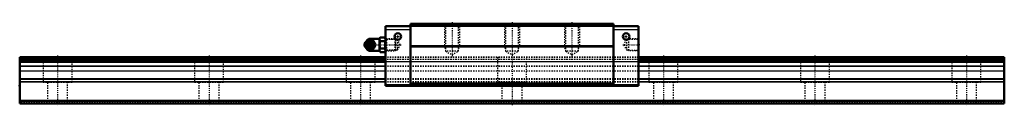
# Model space of a CAD drawing. Header units: millimetres. Extents: x -30 to 750, y -2 to 64.
import ezdxf

# ---------------------------------------------------------------- set-up
doc = ezdxf.new("R2010")
doc.units = ezdxf.units.MM
doc.linetypes.add('Center', pattern=[1.5, 0.45, -0.5, 0.05, -0.5])
doc.linetypes.add('Dashed', pattern=[2, 1, -1])
for name, color, linetype, lineweight in [('2d ConnectionPoints', 7, 'Continuous', 50), ('AM_0', 7, 'Continuous', 50), ('AM_4', 3, 'Continuous', 25), ('AM_5', 3, 'Continuous', 25), ('AM_7', 7, 'Center', 25), ('AM_9', 6, 'Dashed', 25)]:
    doc.layers.add(name, color=color, linetype=linetype, lineweight=lineweight)

# ---------------------------------------------------------------- blocks, each defined once
blk = doc.blocks.new('1_B_PT1_8_grease_nipple_joint1_SVR_0_in_vvbg6qbwa9lrs7o6jss5lmv4l________0')
at = {"layer": 'AM_0'}
for p, q in [((243.85, 48.36), (243.49, 47.84)), ((245.61, 49.59), (245.84, 49.9)), ((245.84, 49.9), (249.98, 49.9)), ((255.05, 51.2), (247.55, 51.2)), ((255.57, 52.17), (255.05, 51.28)), ((255.05, 51.28), (255.05, 41.52)), ((255.57, 52.17), (259.23, 52.17)), ((255.57, 49.29), (259.23, 49.29)), ((259.75, 51.28), (259.23, 52.17)), ((243.49, 44.96), (243.85, 44.44)), ((245.84, 42.9), (245.62, 43.2)), ((245.84, 42.9), (249.98, 42.9)), ((247.55, 41.6), (255.05, 41.6)), ((251.46, 46.4), (251.86, 46.4)), ((255.05, 41.52), (255.57, 40.63)), ((255.57, 43.51), (259.23, 43.51)), ((255.57, 40.63), (259.23, 40.63)), ((259.23, 40.63), (259.75, 41.52))]:
    blk.add_line(p, q, dxfattribs=at)
for points in [[(249.58, 49.9), (249.77, 49.35), (249.99, 48.77), (250.17, 48.36), (250.4, 47.94), (250.71, 47.44), (251.05, 46.95), (251.46, 46.4)], [(251.86, 46.4), (251.6, 47.13), (251.43, 47.53), (251.24, 47.93), (250.93, 48.49), (250.58, 49.06), (250.28, 49.49), (249.98, 49.9)], [(255.57, 52.17), (255.37, 51.8), (255.23, 51.42), (255.14, 51.02), (255.12, 50.63), (255.16, 50.29), (255.25, 49.96), (255.57, 49.29)], [(255.57, 49.29), (255.38, 48.57), (255.24, 47.85), (255.15, 47.1), (255.12, 46.35), (255.15, 45.64), (255.24, 44.93), (255.38, 44.22), (255.57, 43.51)], [(259.23, 49.29), (259.43, 49.66), (259.57, 50.04), (259.66, 50.44), (259.68, 50.83), (259.64, 51.17), (259.55, 51.5), (259.23, 52.17)], [(259.23, 43.51), (259.42, 44.23), (259.56, 44.95), (259.65, 45.7), (259.68, 46.45), (259.65, 47.16), (259.56, 47.87), (259.42, 48.58), (259.23, 49.29)], [(251.46, 46.4), (251.05, 45.85), (250.65, 45.27), (250.4, 44.86), (250.17, 44.44), (249.95, 43.94), (249.77, 43.45), (249.58, 42.9)], [(249.98, 42.9), (250.5, 43.63), (250.76, 44.03), (251, 44.43), (251.3, 44.99), (251.55, 45.56), (251.71, 45.99), (251.86, 46.4)], [(255.57, 43.51), (255.37, 43.14), (255.23, 42.76), (255.14, 42.36), (255.12, 41.97), (255.16, 41.63), (255.25, 41.3), (255.57, 40.63)], [(259.23, 40.63), (259.43, 41), (259.57, 41.38), (259.66, 41.78), (259.68, 42.17), (259.64, 42.51), (259.55, 42.84), (259.23, 43.51)]]:
    blk.add_lwpolyline(points, dxfattribs=at)
for centre, radius, start, end in [((247.55, 48.2), 3, 90, 159.94362), ((246.31, 46.4), 3.3, 270, 90), ((247.55, 44.6), 3, 200.05638, 270)]:
    blk.add_arc(centre, radius, start, end, dxfattribs=at)
for major_axis in [(0, 2.42), (0, -1.01)]:
    blk.add_ellipse((245.3, 46.4), major_axis=major_axis, ratio=0.927184, dxfattribs=at)
blk.add_ellipse((246.31, 46.4), major_axis=(0, 3.3), ratio=0.927184, start_param=2.207257, end_param=7.217521, dxfattribs=at)
at = {"layer": 'AM_4'}
for p, q in [((247.55, 51.2), (247.55, 49.92)), ((247.55, 42.89), (247.55, 41.6))]:
    blk.add_line(p, q, dxfattribs=at)
blk.add_ellipse((247.13, 46.4), major_axis=(0, 2.94), ratio=0.927184, start_param=3.533104, end_param=5.891674, dxfattribs=at)
at = {"layer": 'AM_5', "linetype": 'Dashed'}
for p, q in [((259.75, 51.26), (260.73, 50.66)), ((267.73, 50.48), (260.73, 50.66)), ((260.75, 41.54), (260.75, 51.26)), ((259.75, 41.54), (260.73, 42.14)), ((267.73, 42.32), (260.73, 42.14))]:
    blk.add_line(p, q, dxfattribs=at)
at = {"layer": 'AM_9'}
for p, q in [((244.55, 48.2), (244.55, 44.6)), ((247.55, 49.92), (247.55, 42.89)), ((248.32, 48.86), (248.47, 48.76)), ((249.52, 47.09), (249.53, 47.01)), ((267.17, 51.07), (259.75, 51.26)), ((267.75, 50.46), (267.17, 51.07)), ((267.17, 51.07), (267.17, 41.73)), ((267.75, 50.46), (267.75, 42.34)), ((243.96, 46.4), (244.36, 46.4)), ((248.5, 44.07), (248.39, 43.99)), ((249.59, 46.57), (249.59, 46.4)), ((249.59, 46.4), (249.59, 46.37)), ((259.75, 41.54), (267.17, 41.73)), ((267.17, 41.73), (267.75, 42.34))]:
    blk.add_line(p, q, dxfattribs=at)
for points in [[(243.96, 46.4), (244.15, 46.95), (244.37, 47.53), (244.38, 47.56)], [(246.23, 49.9), (245.97, 49.17), (245.81, 48.77), (245.61, 48.37), (245.31, 47.81), (244.96, 47.24), (244.66, 46.81), (244.36, 46.4)], [(244.43, 46.78), (244.45, 46.9), (244.53, 47.25), (244.64, 47.58), (244.79, 47.9), (244.98, 48.19), (245.2, 48.45), (245.44, 48.68), (245.71, 48.88), (246, 49.04), (246.3, 49.15), (246.62, 49.23), (246.94, 49.26), (247.27, 49.24), (247.59, 49.18), (247.91, 49.08), (248.2, 48.93), (248.32, 48.86)], [(244.57, 47.97), (244.78, 48.36), (245.09, 48.86), (245.43, 49.35), (245.61, 49.59)], [(247.05, 43.24), (246.93, 43.22), (246.61, 43.21), (246.29, 43.26), (245.99, 43.36), (245.71, 43.52), (245.47, 43.72), (245.26, 43.96), (245.08, 44.25), (244.94, 44.56), (244.77, 45.13), (244.69, 45.72), (244.66, 46.63), (244.75, 47.54), (244.85, 47.97), (245, 48.39), (245.22, 48.78), (245.5, 49.11), (245.8, 49.33), (246.13, 49.49), (246.42, 49.57), (246.73, 49.59), (247.05, 49.56)], [(247.05, 49.56), (247.2, 49.52), (247.33, 49.48), (247.44, 49.43), (247.55, 49.38)], [(247.55, 43.42), (248.16, 43.76), (248.69, 44.12), (249.14, 44.49), (249.51, 44.88), (249.8, 45.29), (249.99, 45.7), (250.1, 46.11), (250.12, 46.53), (250.04, 46.95), (249.88, 47.36), (249.63, 47.77), (249.29, 48.17), (248.86, 48.55), (248.36, 48.91), (247.78, 49.26), (247.55, 49.38)], [(244.36, 45.28), (244.33, 45.36), (244.15, 45.85), (243.96, 46.4)], [(244.36, 46.4), (244.88, 45.67), (245.14, 45.27), (245.38, 44.87), (245.68, 44.31), (245.93, 43.74), (246.09, 43.31), (246.23, 42.9)], [(248.39, 43.99), (248.27, 43.91), (247.98, 43.76), (247.68, 43.64), (247.36, 43.57), (247.04, 43.54), (246.71, 43.56), (246.39, 43.62), (246.08, 43.73), (245.78, 43.88), (245.5, 44.07), (245.25, 44.3), (245.02, 44.56), (244.83, 44.85), (244.67, 45.16), (244.54, 45.49), (244.46, 45.84), (244.43, 46.05)], [(245.62, 43.2), (245.43, 43.45), (245.03, 44.03), (244.78, 44.44), (244.57, 44.83)], [(247.55, 43.42), (247.43, 43.36), (247.31, 43.31), (247.18, 43.27), (247.05, 43.24)]]:
    blk.add_lwpolyline(points, dxfattribs=at)
for centre, start, end in [((247.55, 48.2), 159.94362, 180), ((247.55, 44.6), 180, 200.05638)]:
    blk.add_arc(centre, 3, start, end, dxfattribs=at)
for centre, major_axis, start_param, end_param in [((246.31, 46.4), (0, 3.3), 0.934336, 2.207257), ((248.33, 46.4), (0, -3.44), 3.553259, 5.871519), ((247.13, 46.4), (0, 2.94), 5.891674, 6.930695), ((248.33, 46.4), (0, 3.44), 2.729926, 6.694852), ((247.13, 46.4), (0, 2.94), 2.509365, 3.533104)]:
    blk.add_ellipse(centre, major_axis=major_axis, ratio=0.927184, start_param=start_param, end_param=end_param, dxfattribs=at)
blk.add_ellipse((246.87, 46.4), major_axis=(0, -2.94), ratio=0.927184, dxfattribs=at)
blk = doc.blocks.new('2_SVR_55LR1SSB_PT1_81_Slide_0_in_vvbg6qbwa9lrs7o6jss5lmv4l________0')
at = {"layer": 'AM_0'}
for p, q in [((279.6, 63), (279.6, 14)), ((440.4, 63), (279.6, 63)), ((440.4, 63), (440.4, 14)), ((279.6, 61.2), (259.75, 61.2)), ((259.75, 61.2), (259.75, 14)), ((440.4, 61.5), (279.6, 61.5)), ((460.25, 61.2), (440.4, 61.2)), ((460.25, 61.2), (460.25, 14)), ((440.4, 45.3), (279.6, 45.3)), ((440.4, 45.01), (279.6, 45.01)), ((440.4, 15.69), (279.6, 15.69)), ((279.6, 14.5), (259.75, 14.5)), ((460.25, 14), (259.75, 14)), ((460.25, 14.5), (440.4, 14.5))]:
    blk.add_line(p, q, dxfattribs=at)
for centre in [(269.6, 53), (450.4, 53)]:
    blk.add_circle(centre, 2.6, dxfattribs=at)
at = {"layer": 'AM_4'}
for p, q in [((279.6, 58.2), (259.75, 58.2)), ((460.25, 58.2), (440.4, 58.2))]:
    blk.add_line(p, q, dxfattribs=at)
at = {"layer": 'AM_5', "linetype": 'Dashed'}
for p, q in [((306.5, 63), (306.5, 45)), ((318.5, 63), (318.5, 45)), ((354, 63), (354, 45)), ((366, 63), (366, 45)), ((401.5, 63), (401.5, 45)), ((413.5, 63), (413.5, 45)), ((268.53, 50.46), (267.75, 51.06)), ((267.75, 51.06), (267.75, 41.74)), ((451.47, 50.46), (452.25, 51.06)), ((460.25, 51.26), (452.25, 51.06)), ((452.25, 51.06), (452.25, 41.74)), ((268.53, 42.34), (267.75, 41.74)), ((318.5, 45), (306.5, 45)), ((307.45, 43.2), (306.5, 45)), ((317.55, 43.2), (318.5, 45)), ((366, 45), (354, 45)), ((354.95, 43.2), (354, 45)), ((365.05, 43.2), (366, 45)), ((413.5, 45), (401.5, 45)), ((402.45, 43.2), (401.5, 45)), ((412.55, 43.2), (413.5, 45)), ((451.47, 42.34), (452.25, 41.74)), ((460.25, 41.54), (452.25, 41.74))]:
    blk.add_line(p, q, dxfattribs=at)
at = {"layer": 'AM_7'}
for p, q in [((312.5, 64.23), (312.5, 37.26)), ((407.5, 64.23), (407.5, 37.26)), ((269.6, 50.27), (269.6, 55.73)), ((450.4, 50.27), (450.4, 55.73)), ((266.87, 53), (272.33, 53)), ((447.67, 53), (453.13, 53)), ((243.79, 46.4), (272.12, 46.4)), ((447.88, 46.4), (460.84, 46.4))]:
    blk.add_line(p, q, dxfattribs=at)
at = {"layer": 'AM_9'}
for p, q in [((440.4, 62.7), (279.6, 62.7)), ((306.5, 63), (307.45, 62.05)), ((317.55, 62.05), (318.5, 63)), ((354, 63), (354.95, 62.05)), ((365.05, 62.05), (366, 63)), ((401.5, 63), (402.45, 62.05)), ((412.55, 62.05), (413.5, 63)), ((307.45, 62.05), (307.45, 41.4)), ((317.55, 62.05), (307.45, 62.05)), ((317.55, 41.4), (317.55, 62.05)), ((354.95, 62.05), (354.95, 41.4)), ((365.05, 62.05), (354.95, 62.05)), ((365.05, 41.4), (365.05, 62.05)), ((402.45, 62.05), (402.45, 41.4)), ((412.55, 62.05), (402.45, 62.05)), ((412.55, 41.4), (412.55, 62.05)), ((260.32, 50.67), (259.75, 51.26)), ((269.33, 50.44), (260.32, 50.67)), ((260.32, 50.67), (260.32, 42.13)), ((271.53, 46.4), (269.33, 50.44)), ((269.33, 50.44), (269.33, 42.36)), ((450.67, 50.44), (448.47, 46.4)), ((459.68, 50.67), (450.67, 50.44)), ((450.67, 50.44), (450.67, 42.36)), ((460.25, 51.26), (459.68, 50.67)), ((459.68, 50.67), (459.68, 42.13)), ((259.75, 41.54), (260.32, 42.13)), ((260.32, 42.13), (269.33, 42.36)), ((269.33, 42.36), (271.53, 46.4)), ((307.45, 41.4), (312.5, 38.48)), ((317.55, 41.4), (307.45, 41.4)), ((312.5, 38.48), (317.55, 41.4)), ((354.95, 41.4), (360, 38.48)), ((365.05, 41.4), (354.95, 41.4)), ((360, 38.48), (365.05, 41.4)), ((402.45, 41.4), (407.5, 38.48)), ((412.55, 41.4), (402.45, 41.4)), ((407.5, 38.48), (412.55, 41.4)), ((448.47, 46.4), (450.67, 42.36)), ((450.67, 42.36), (459.68, 42.13)), ((459.68, 42.13), (460.25, 41.54)), ((460.25, 36.5), (259.75, 36.5)), ((460.25, 36.33), (259.75, 36.33)), ((460.25, 34.8), (259.75, 34.8)), ((460.25, 34.72), (259.75, 34.72)), ((259.75, 33.2), (460.25, 33.2)), ((460.25, 32.8), (259.75, 32.8)), ((460.25, 29.39), (259.75, 29.39)), ((460.25, 29.19), (259.75, 29.19)), ((460.25, 25.6), (259.75, 25.6)), ((460.25, 19.33), (259.75, 19.33)), ((460.25, 18.9), (259.75, 18.9)), ((460.25, 17.13), (259.75, 17.13)), ((460.25, 16.7), (259.75, 16.7))]:
    blk.add_line(p, q, dxfattribs=at)
blk = doc.blocks.new('3_SVR_55LR78030_R_Track_0_in_vvbg6qbwa9lrs7o6jss5lmv4l________0')
at = {"layer": 'AM_0'}
for p, q in [((259.75, 36.5), (-30, 36.5)), ((-30, 36.5), (-30, 0)), ((259.75, 34.8), (-30, 34.8)), ((259.75, 32.8), (-30, 32.8)), ((750, 36.5), (460.25, 36.5)), ((750, 34.8), (460.25, 34.8)), ((750, 32.8), (460.25, 32.8)), ((750, 36.5), (750, 0)), ((750, 2), (-30, 2)), ((750, 0), (-30, 0))]:
    blk.add_line(p, q, dxfattribs=at)
at = {"layer": 'AM_4'}
for p, q in [((259.75, 36.33), (-30, 36.33)), ((750, 36.33), (460.25, 36.33)), ((259.75, 29.39), (-30, 29.39)), ((259.75, 29.19), (-30, 29.19)), ((259.75, 25.6), (-30, 25.6)), ((750, 29.39), (460.25, 29.39)), ((750, 29.19), (460.25, 29.19)), ((750, 25.6), (460.25, 25.6)), ((259.75, 19.33), (-30, 19.33)), ((259.75, 18.9), (-30, 18.9)), ((259.75, 17.13), (-30, 17.13)), ((259.75, 16.7), (-30, 16.7)), ((750, 19.33), (460.25, 19.33)), ((750, 18.9), (460.25, 18.9)), ((750, 17.13), (460.25, 17.13)), ((750, 16.7), (460.25, 16.7))]:
    blk.add_line(p, q, dxfattribs=at)
at = {"layer": 'AM_7'}
for p, q in [((360, 64.23), (360, -1.82)), ((0, 38.33), (0, -1.82)), ((120, 38.33), (120, -1.82)), ((240, 38.33), (240, -1.82)), ((480, 38.33), (480, -1.82)), ((600, 38.33), (600, -1.82)), ((720, 38.33), (720, -1.82))]:
    blk.add_line(p, q, dxfattribs=at)
at = {"layer": 'AM_9'}
for p, q in [((750, 34.72), (-30, 34.72)), ((-30, 33.2), (750, 33.2)), ((-11.5, 36.5), (-11.5, 16.5)), ((11.5, 16.5), (11.5, 36.5)), ((108.5, 36.5), (108.5, 16.5)), ((131.5, 16.5), (131.5, 36.5)), ((228.5, 36.5), (228.5, 16.5)), ((251.5, 16.5), (251.5, 36.5)), ((460.25, 36.5), (259.75, 36.5)), ((460.25, 36.33), (259.75, 36.33)), ((460.25, 34.8), (259.75, 34.8)), ((460.25, 32.8), (259.75, 32.8)), ((348.5, 36.5), (348.5, 16.5)), ((371.5, 16.5), (371.5, 36.5)), ((468.5, 36.5), (468.5, 16.5)), ((491.5, 16.5), (491.5, 36.5)), ((588.5, 36.5), (588.5, 16.5)), ((611.5, 16.5), (611.5, 36.5)), ((708.5, 36.5), (708.5, 16.5)), ((731.5, 16.5), (731.5, 36.5)), ((460.25, 29.39), (259.75, 29.39)), ((460.25, 29.19), (259.75, 29.19)), ((460.25, 25.6), (259.75, 25.6)), ((11.5, 16.5), (-11.5, 16.5)), ((-8, 16.5), (-8, 0)), ((8, 0), (8, 16.5)), ((131.5, 16.5), (108.5, 16.5)), ((112, 16.5), (112, 0)), ((128, 0), (128, 16.5)), ((251.5, 16.5), (228.5, 16.5)), ((232, 16.5), (232, 0)), ((248, 0), (248, 16.5)), ((460.25, 19.33), (259.75, 19.33)), ((460.25, 18.9), (259.75, 18.9)), ((460.25, 17.13), (259.75, 17.13)), ((460.25, 16.7), (259.75, 16.7)), ((371.5, 16.5), (348.5, 16.5)), ((352, 16.5), (352, 0)), ((368, 0), (368, 16.5)), ((491.5, 16.5), (468.5, 16.5)), ((472, 16.5), (472, 0)), ((488, 0), (488, 16.5)), ((611.5, 16.5), (588.5, 16.5)), ((592, 16.5), (592, 0)), ((608, 0), (608, 16.5)), ((731.5, 16.5), (708.5, 16.5)), ((712, 16.5), (712, 0)), ((728, 0), (728, 16.5)), ((750, 0.7), (-30, 0.7))]:
    blk.add_line(p, q, dxfattribs=at)

msp = doc.modelspace()

# ---------------------------------------------------------------- linework, layer by layer
at = {"layer": '2d ConnectionPoints'}
for p in [(259.75, 46.4), (460.25, 46.4), (-30, 14), (360, 14), (0, 0), (0, 0)]:
    msp.add_point(p, dxfattribs=at)

# ---------------------------------------------------------------- block references
for name in ['3_SVR_55LR78030_R_Track_0_in_vvbg6qbwa9lrs7o6jss5lmv4l________0', '2_SVR_55LR1SSB_PT1_81_Slide_0_in_vvbg6qbwa9lrs7o6jss5lmv4l________0', '1_B_PT1_8_grease_nipple_joint1_SVR_0_in_vvbg6qbwa9lrs7o6jss5lmv4l________0']:
    msp.add_blockref(name, (0, 0))

doc.saveas('drawing.dxf')
